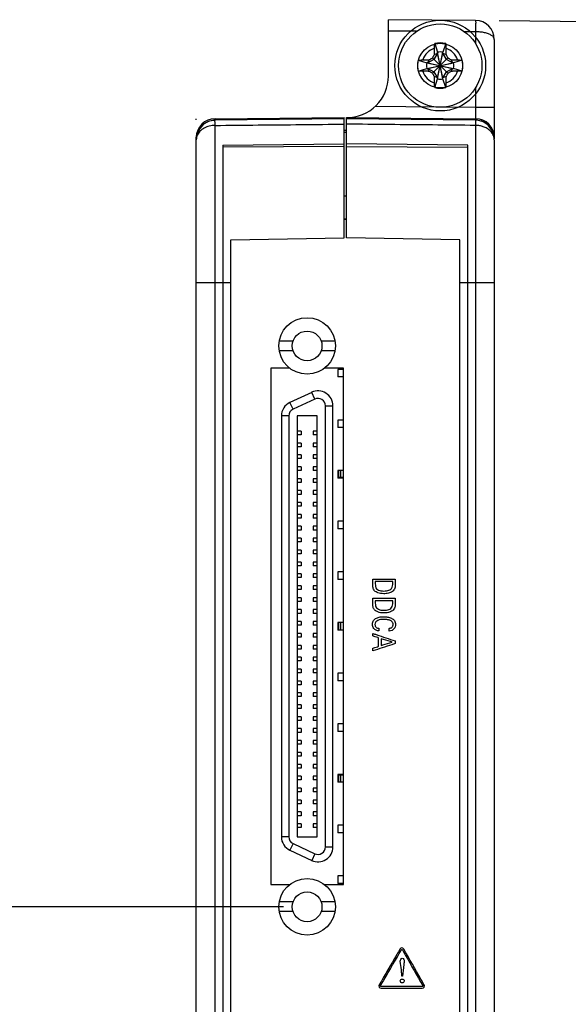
# Model space of a CAD drawing. Header units: inches. Extents: x 0 to 22, y 0 to 17.
# Tile 6 of 29: x 2.9 to 4.4, y 8.2 to 10.8. Entities that reach past the tile are written whole.
import ezdxf

# ---------------------------------------------------------------- set-up
doc = ezdxf.new("R2010")
doc.units = ezdxf.units.IN
doc.header["$LTSCALE"] = 1.21
doc.header["$MEASUREMENT"] = 0
doc.layers.get('0').update_dxf_attribs({"linetype": 'CONTINUOUS'})
doc.layers.add('DATUMCURVES', color=7, linetype='CONTINUOUS')
doc.layers.add('DIMENSIONS', color=7, linetype='CONTINUOUS')
doc.styles.get("Standard").update_dxf_attribs({"font": 'txt', "width": 0.8})
doc.dimstyles.new('DIMSTYLE_1', dxfattribs={"dimtxt": 0.125, "dimasz": 0.1875, "dimexe": 0.18, "dimexo": 0.0625, "dimgap": 0.09, "dimtad": 0, "dimtih": 1, "dimtoh": 1, "dimdec": 3, "dimzin": 4, "dimdsep": 46, "dimtxsty": 'STANDARD', "dimblk": '_FILLED', "dimblk1": '_FILLED', "dimblk2": '_FILLED', "dimcen": 0.09, "dimadec": 0, "dimazin": 0, "dimtp": 0.001, "dimtm": 0.001, "dimtfac": 1, "dimtdec": 3, "dimtofl": 0, "dimtmove": 0, "dimatfit": 3, "dimldrblk": '_FILLED', "dimfxl": 1, "dimtolj": 1, "dimtzin": 4, "dimarcsym": 0})

# ---------------------------------------------------------------- blocks, each defined once
blk = doc.blocks.new('_FILLED')
at = {"color": 0, "linetype": 'BYBLOCK'}
blk.add_solid([(0, 0), (-1, 0.167), (-1, -0.167)], dxfattribs=at)
blk = doc.blocks.new('*D1')
at = {"layer": 'DIMENSIONS', "color": 2, "linetype": 'CONTINUOUS'}
for p, q in [((4.1687, 10.7897), (5.2907, 10.7799)), ((5.1657, 10.781), (5.1444, 8.3331)), ((5.1215, 5.7145), (5.1422, 8.0831)), ((3.7103, 5.7268), (5.2465, 5.7134))]:
    blk.add_line(p, q, dxfattribs=at)
at = {"layer": 'DIMENSIONS', "color": 2, "linetype": 'CONTINUOUS', "xscale": 0.1875, "yscale": 0.1875, "zscale": 0.1875}
for p, rotation in [((5.1657, 10.781), 89.5), ((5.1215, 5.7145), 269.5)]:
    blk.add_blockref('_FILLED', p, dxfattribs=dict(at, rotation=rotation))
at = {"layer": 'DIMENSIONS', "color": 2, "linetype": 'CONTINUOUS', "width": 0.8}
for s, p in [('5.067', (4.4308, 8.1456)), ('[', (5.0558, 8.1456)), ('128.69', (5.1558, 8.1456)), (']', (5.7558, 8.1456))]:
    blk.add_text(s, height=0.125, dxfattribs=at).set_placement(p)
blk = doc.blocks.new('*D4')
at = {"layer": 'DIMENSIONS', "color": 2, "linetype": 'CONTINUOUS'}
for p, q in [((3.5983, 8.4447), (2.3199, 8.4447)), ((2.4449, 8.4447), (2.4449, 7.8272)), ((2.4449, 6.5847), (2.4449, 7.5772)), ((3.5983, 6.5847), (2.3199, 6.5847))]:
    blk.add_line(p, q, dxfattribs=at)
at = {"layer": 'DIMENSIONS', "color": 2, "linetype": 'CONTINUOUS', "xscale": 0.1875, "yscale": 0.1875, "zscale": 0.1875}
for p, rotation in [((2.4449, 8.4447), 90), ((2.4449, 6.5847), 270)]:
    blk.add_blockref('_FILLED', p, dxfattribs=dict(at, rotation=rotation))
at = {"layer": 'DIMENSIONS', "color": 2, "linetype": 'CONTINUOUS', "width": 0.8}
for s, p in [('1.860', (1.7824, 7.6397)), ('[', (2.4074, 7.6397)), ('47.24', (2.5074, 7.6397)), (']', (3.0074, 7.6397))]:
    blk.add_text(s, height=0.125, dxfattribs=at).set_placement(p)

msp = doc.modelspace()

# ---------------------------------------------------------------- linework, layer by layer
at = {"color": 7, "linetype": 'CONTINUOUS'}
for p, q in [((3.8758, 10.6432), (3.8758, 10.7922)), ((4.1062, 10.7902), (3.8758, 10.7922)), ((3.9504, 10.7616), (3.8758, 10.7622)), ((4.1062, 10.7602), (4.0768, 10.7605)), ((4.1062, 10.7602), (4.1062, 10.7291)), ((4.1558, 10.7402), (4.1558, 10.4771)), ((3.9983, 10.7291), (4.0055, 10.7062)), ((4.0273, 10.7291), (4.0201, 10.7062)), ((3.9545, 10.6853), (3.9774, 10.6781)), ((3.9963, 10.6873), (3.9803, 10.6781)), ((3.9803, 10.6781), (3.9838, 10.6861)), ((3.9925, 10.6505), (4.0331, 10.6911)), ((4.0331, 10.6505), (3.9925, 10.6911)), ((4.0055, 10.7033), (3.9963, 10.6873)), ((3.9975, 10.6998), (4.0055, 10.7033)), ((4.0055, 10.6354), (4.0201, 10.7062)), ((4.0055, 10.7062), (4.0055, 10.7033)), ((4.0201, 10.6354), (4.0055, 10.7062)), ((4.0055, 10.6383), (4.0201, 10.7033)), ((4.0201, 10.6383), (4.0055, 10.7033)), ((4.0201, 10.7033), (4.0201, 10.7062)), ((4.0293, 10.6873), (4.0201, 10.7033)), ((4.0201, 10.7033), (4.0281, 10.6998)), ((4.0453, 10.6781), (4.0293, 10.6873)), ((4.0418, 10.6861), (4.0453, 10.6781)), ((4.0711, 10.6853), (4.0482, 10.6781)), ((3.9545, 10.6563), (3.9774, 10.6635)), ((3.9774, 10.6635), (4.0482, 10.6781)), ((3.9803, 10.6781), (3.9774, 10.6781)), ((3.9774, 10.6781), (4.0482, 10.6635)), ((3.9774, 10.6635), (3.9803, 10.6635)), ((3.9803, 10.6635), (4.0453, 10.6781)), ((3.9803, 10.6781), (4.0453, 10.6635)), ((3.9838, 10.6555), (3.9803, 10.6635)), ((3.9803, 10.6635), (3.9963, 10.6543)), ((4.0293, 10.6543), (4.0453, 10.6635)), ((4.0418, 10.6555), (4.0453, 10.6635)), ((4.0482, 10.6781), (4.0453, 10.6781)), ((4.0453, 10.6635), (4.0482, 10.6635)), ((4.0711, 10.6563), (4.0482, 10.6635)), ((3.9963, 10.6543), (4.0055, 10.6383)), ((4.0055, 10.6383), (3.9975, 10.6418)), ((3.9983, 10.6125), (4.0055, 10.6354)), ((4.0055, 10.6383), (4.0055, 10.6354)), ((4.0201, 10.6383), (4.0293, 10.6543)), ((4.0281, 10.6418), (4.0201, 10.6383)), ((4.0201, 10.6354), (4.0201, 10.6383)), ((4.0273, 10.6125), (4.0201, 10.6354)), ((4.1062, 10.6125), (4.1062, 10.5602)), ((4.0026, 10.5611), (3.8406, 10.5625)), ((4.1062, 10.5602), (4.0211, 10.561)), ((4.1558, 10.5602), (4.1062, 10.5602)), ((3.7588, 10.5298), (3.4173, 10.5265)), ((3.4174, 10.5302), (3.7588, 10.5332)), ((3.4174, 10.5265), (3.4174, 10.5302)), ((3.7588, 10.215), (3.7588, 10.5332)), ((3.7648, 10.215), (3.7648, 10.5332)), ((3.7648, 10.5332), (4.1062, 10.5302)), ((4.1063, 10.5265), (3.7648, 10.5298)), ((4.1062, 10.5302), (4.1062, 10.5265)), ((3.4174, 6.0071), (3.4174, 10.5125)), ((4.1062, 10.5125), (4.1062, 6.0071)), ((3.3678, 10.4752), (3.3678, 10.4802)), ((3.3678, 10.4747), (3.3678, 10.4752)), ((3.3678, 6.0449), (3.3678, 10.4747)), ((3.7588, 10.4998), (3.7648, 10.4997)), ((4.1558, 10.4747), (4.1558, 6.0449)), ((3.4378, 10.4603), (3.7588, 10.464)), ((3.4378, 10.4603), (3.4378, 6.0593)), ((3.7588, 10.4565), (3.4378, 10.4553)), ((4.0858, 10.4603), (3.7648, 10.464)), ((3.7648, 10.4565), (4.0858, 10.4553)), ((4.0858, 6.0593), (4.0858, 10.4603)), ((3.7648, 10.3248), (3.7588, 10.3248)), ((3.7588, 10.2648), (3.7648, 10.2648)), ((3.4588, 10.2098), (3.7588, 10.215)), ((4.0648, 10.2098), (3.7648, 10.215)), ((3.4588, 6.3098), (3.4588, 10.2098)), ((4.0648, 6.3098), (4.0648, 10.2098)), ((3.3678, 10.0968), (3.4588, 10.0968)), ((4.0648, 10.0968), (4.1558, 10.0968)), ((3.6236, 9.9417), (3.5871, 9.9417)), ((3.7345, 9.9417), (3.698, 9.9417)), ((3.6236, 9.9161), (3.5871, 9.9161)), ((3.7345, 9.9161), (3.698, 9.9161)), ((3.5648, 9.8698), (3.5648, 8.5038)), ((3.6138, 9.8698), (3.5648, 9.8698)), ((3.6138, 9.871), (3.6138, 9.8698)), ((3.7078, 9.8698), (3.7078, 9.871)), ((3.7568, 9.8698), (3.7078, 9.8698)), ((3.7419, 9.8669), (3.7419, 9.8468)), ((3.7568, 9.8669), (3.7419, 9.8669)), ((3.7568, 8.5038), (3.7568, 9.8698)), ((3.7568, 9.8468), (3.7419, 9.8468)), ((3.6729, 9.8061), (3.6154, 9.7793)), ((3.6812, 9.7883), (3.6729, 9.8061)), ((3.6237, 9.7615), (3.6154, 9.7793)), ((3.6812, 9.7883), (3.6237, 9.7615)), ((3.7092, 8.6031), (3.7092, 9.7705)), ((3.7092, 9.7705), (3.7289, 9.7705)), ((3.7289, 8.6031), (3.7289, 9.7705)), ((3.5927, 9.7437), (3.5927, 8.6299)), ((3.6124, 9.7437), (3.5927, 9.7437)), ((3.6124, 9.7437), (3.6124, 8.6299)), ((3.6342, 9.7439), (3.6342, 8.6297)), ((3.6874, 9.7439), (3.6342, 9.7439)), ((3.6874, 8.6297), (3.6874, 9.7439)), ((3.7419, 9.7329), (3.7419, 9.7128)), ((3.7568, 9.7329), (3.7419, 9.7329)), ((3.6451, 9.7035), (3.6342, 9.7035)), ((3.6451, 9.6937), (3.6342, 9.6937)), ((3.6451, 9.7035), (3.6451, 9.6937)), ((3.6765, 9.7035), (3.6765, 9.6937)), ((3.6874, 9.7035), (3.6765, 9.7035)), ((3.6874, 9.6937), (3.6765, 9.6937)), ((3.7568, 9.7128), (3.7419, 9.7128)), ((3.6451, 9.672), (3.6342, 9.672)), ((3.6451, 9.672), (3.6451, 9.6622)), ((3.6765, 9.672), (3.6765, 9.6622)), ((3.6874, 9.672), (3.6765, 9.672)), ((3.6451, 9.6622), (3.6342, 9.6622)), ((3.6874, 9.6622), (3.6765, 9.6622)), ((3.6451, 9.6405), (3.6342, 9.6405)), ((3.6451, 9.6307), (3.6342, 9.6307)), ((3.6451, 9.6405), (3.6451, 9.6307)), ((3.6765, 9.6405), (3.6765, 9.6307)), ((3.6874, 9.6405), (3.6765, 9.6405)), ((3.6874, 9.6307), (3.6765, 9.6307)), ((3.6451, 9.609), (3.6342, 9.609)), ((3.6451, 9.5992), (3.6342, 9.5992)), ((3.6451, 9.609), (3.6451, 9.5992)), ((3.6765, 9.609), (3.6765, 9.5992)), ((3.6874, 9.609), (3.6765, 9.609)), ((3.6874, 9.5992), (3.6765, 9.5992)), ((3.7419, 9.5989), (3.7419, 9.5788)), ((3.7568, 9.5989), (3.7419, 9.5989)), ((3.7435, 9.5989), (3.7435, 9.5788)), ((3.7488, 9.5989), (3.7488, 9.5805)), ((3.7563, 9.5989), (3.7563, 9.5805)), ((3.6451, 9.5775), (3.6342, 9.5775)), ((3.6451, 9.5677), (3.6342, 9.5677)), ((3.6451, 9.5775), (3.6451, 9.5677)), ((3.6765, 9.5775), (3.6765, 9.5677)), ((3.6874, 9.5775), (3.6765, 9.5775)), ((3.6874, 9.5677), (3.6765, 9.5677)), ((3.7568, 9.5788), (3.7419, 9.5788)), ((3.7563, 9.5805), (3.7435, 9.5805)), ((3.6451, 9.546), (3.6342, 9.546)), ((3.6451, 9.546), (3.6451, 9.5362)), ((3.6765, 9.546), (3.6765, 9.5362)), ((3.6874, 9.546), (3.6765, 9.546)), ((3.6451, 9.5362), (3.6342, 9.5362)), ((3.6451, 9.5146), (3.6342, 9.5146)), ((3.6451, 9.5146), (3.6451, 9.5047)), ((3.6874, 9.5362), (3.6765, 9.5362)), ((3.6765, 9.5146), (3.6765, 9.5047)), ((3.6874, 9.5146), (3.6765, 9.5146)), ((3.6451, 9.5047), (3.6342, 9.5047)), ((3.6874, 9.5047), (3.6765, 9.5047)), ((3.6451, 9.4831), (3.6342, 9.4831)), ((3.6451, 9.4732), (3.6342, 9.4732)), ((3.6451, 9.4831), (3.6451, 9.4732)), ((3.6765, 9.4831), (3.6765, 9.4732)), ((3.6874, 9.4831), (3.6765, 9.4831)), ((3.6874, 9.4732), (3.6765, 9.4732)), ((3.7419, 9.4649), (3.7419, 9.4448)), ((3.7568, 9.4649), (3.7419, 9.4649)), ((3.6451, 9.4516), (3.6342, 9.4516)), ((3.6451, 9.4417), (3.6342, 9.4417)), ((3.6451, 9.4516), (3.6451, 9.4417)), ((3.6765, 9.4516), (3.6765, 9.4417)), ((3.6874, 9.4516), (3.6765, 9.4516)), ((3.6874, 9.4417), (3.6765, 9.4417)), ((3.7568, 9.4448), (3.7419, 9.4448)), ((3.6451, 9.4201), (3.6342, 9.4201)), ((3.6451, 9.4102), (3.6342, 9.4102)), ((3.6451, 9.4201), (3.6451, 9.4102)), ((3.6765, 9.4201), (3.6765, 9.4102)), ((3.6874, 9.4201), (3.6765, 9.4201)), ((3.6874, 9.4102), (3.6765, 9.4102)), ((3.6451, 9.3886), (3.6342, 9.3886)), ((3.6451, 9.3886), (3.6451, 9.3787)), ((3.6765, 9.3886), (3.6765, 9.3787)), ((3.6874, 9.3886), (3.6765, 9.3886)), ((3.6451, 9.3787), (3.6342, 9.3787)), ((3.6451, 9.3571), (3.6342, 9.3571)), ((3.6451, 9.3571), (3.6451, 9.3472)), ((3.6874, 9.3787), (3.6765, 9.3787)), ((3.6765, 9.3571), (3.6765, 9.3472)), ((3.6874, 9.3571), (3.6765, 9.3571)), ((3.6451, 9.3472), (3.6342, 9.3472)), ((3.6874, 9.3472), (3.6765, 9.3472)), ((3.7419, 9.3308), (3.7419, 9.3108)), ((3.7568, 9.3308), (3.7419, 9.3308)), ((3.6451, 9.3256), (3.6342, 9.3256)), ((3.6451, 9.3157), (3.6342, 9.3157)), ((3.6451, 9.3256), (3.6451, 9.3157)), ((3.6765, 9.3256), (3.6765, 9.3157)), ((3.6874, 9.3256), (3.6765, 9.3256)), ((3.6874, 9.3157), (3.6765, 9.3157)), ((3.7568, 9.3108), (3.7419, 9.3108)), ((3.6451, 9.2941), (3.6342, 9.2941)), ((3.6451, 9.2842), (3.6342, 9.2842)), ((3.6451, 9.2941), (3.6451, 9.2842)), ((3.6765, 9.2941), (3.6765, 9.2842)), ((3.6874, 9.2941), (3.6765, 9.2941)), ((3.6874, 9.2842), (3.6765, 9.2842)), ((3.6451, 9.2626), (3.6342, 9.2626)), ((3.6451, 9.2527), (3.6342, 9.2527)), ((3.6451, 9.2626), (3.6451, 9.2527)), ((3.6765, 9.2626), (3.6765, 9.2527)), ((3.6874, 9.2626), (3.6765, 9.2626)), ((3.6874, 9.2527), (3.6765, 9.2527)), ((3.6451, 9.2311), (3.6342, 9.2311)), ((3.6451, 9.2311), (3.6451, 9.2212)), ((3.6765, 9.2311), (3.6765, 9.2212)), ((3.6874, 9.2311), (3.6765, 9.2311)), ((3.6451, 9.2212), (3.6342, 9.2212)), ((3.6451, 9.1996), (3.6342, 9.1996)), ((3.6451, 9.1996), (3.6451, 9.1897)), ((3.6874, 9.2212), (3.6765, 9.2212)), ((3.6765, 9.1996), (3.6765, 9.1897)), ((3.6874, 9.1996), (3.6765, 9.1996)), ((3.6451, 9.1897), (3.6342, 9.1897)), ((3.6874, 9.1897), (3.6765, 9.1897)), ((3.7419, 9.1968), (3.7419, 9.1768)), ((3.7568, 9.1968), (3.7419, 9.1968)), ((3.7568, 9.1768), (3.7419, 9.1768)), ((3.7435, 9.1968), (3.7435, 9.1768)), ((3.7488, 9.1968), (3.7488, 9.1768)), ((3.7563, 9.1968), (3.7563, 9.1768)), ((3.6451, 9.1681), (3.6342, 9.1681)), ((3.6451, 9.1583), (3.6342, 9.1583)), ((3.6451, 9.1681), (3.6451, 9.1583)), ((3.6765, 9.1681), (3.6765, 9.1583)), ((3.6874, 9.1681), (3.6765, 9.1681)), ((3.6874, 9.1583), (3.6765, 9.1583)), ((3.6451, 9.1366), (3.6342, 9.1366)), ((3.6451, 9.1268), (3.6342, 9.1268)), ((3.6451, 9.1366), (3.6451, 9.1268)), ((3.6765, 9.1366), (3.6765, 9.1268)), ((3.6874, 9.1366), (3.6765, 9.1366)), ((3.6874, 9.1268), (3.6765, 9.1268)), ((3.6451, 9.1051), (3.6342, 9.1051)), ((3.6451, 9.0953), (3.6342, 9.0953)), ((3.6451, 9.1051), (3.6451, 9.0953)), ((3.6765, 9.1051), (3.6765, 9.0953)), ((3.6874, 9.1051), (3.6765, 9.1051)), ((3.6874, 9.0953), (3.6765, 9.0953)), ((3.6451, 9.0736), (3.6342, 9.0736)), ((3.6451, 9.0736), (3.6451, 9.0638)), ((3.6765, 9.0736), (3.6765, 9.0638)), ((3.6874, 9.0736), (3.6765, 9.0736)), ((3.6451, 9.0638), (3.6342, 9.0638)), ((3.6451, 9.0421), (3.6342, 9.0421)), ((3.6451, 9.0421), (3.6451, 9.0323)), ((3.6874, 9.0638), (3.6765, 9.0638)), ((3.6765, 9.0421), (3.6765, 9.0323)), ((3.6874, 9.0421), (3.6765, 9.0421)), ((3.7419, 9.0628), (3.7419, 9.0427)), ((3.7568, 9.0628), (3.7419, 9.0628)), ((3.7568, 9.0427), (3.7419, 9.0427)), ((3.6451, 9.0323), (3.6342, 9.0323)), ((3.6874, 9.0323), (3.6765, 9.0323)), ((3.6451, 9.0106), (3.6342, 9.0106)), ((3.6451, 9.0008), (3.6342, 9.0008)), ((3.6451, 9.0106), (3.6451, 9.0008)), ((3.6765, 9.0106), (3.6765, 9.0008)), ((3.6874, 9.0106), (3.6765, 9.0106)), ((3.6874, 9.0008), (3.6765, 9.0008)), ((3.6451, 8.9791), (3.6342, 8.9791)), ((3.6451, 8.9693), (3.6342, 8.9693)), ((3.6451, 8.9791), (3.6451, 8.9693)), ((3.6765, 8.9791), (3.6765, 8.9693)), ((3.6874, 8.9791), (3.6765, 8.9791)), ((3.6874, 8.9693), (3.6765, 8.9693)), ((3.6451, 8.9476), (3.6342, 8.9476)), ((3.6451, 8.9378), (3.6342, 8.9378)), ((3.6451, 8.9476), (3.6451, 8.9378)), ((3.6765, 8.9476), (3.6765, 8.9378)), ((3.6874, 8.9476), (3.6765, 8.9476)), ((3.6874, 8.9378), (3.6765, 8.9378)), ((3.6451, 8.9161), (3.6342, 8.9161)), ((3.6451, 8.9161), (3.6451, 8.9063)), ((3.6765, 8.9161), (3.6765, 8.9063)), ((3.6874, 8.9161), (3.6765, 8.9161)), ((3.7419, 8.9288), (3.7419, 8.9087)), ((3.7568, 8.9288), (3.7419, 8.9288)), ((3.6451, 8.9063), (3.6342, 8.9063)), ((3.6874, 8.9063), (3.6765, 8.9063)), ((3.7568, 8.9087), (3.7419, 8.9087)), ((3.6451, 8.8846), (3.6342, 8.8846)), ((3.6451, 8.8748), (3.6342, 8.8748)), ((3.6451, 8.8846), (3.6451, 8.8748)), ((3.6765, 8.8846), (3.6765, 8.8748)), ((3.6874, 8.8846), (3.6765, 8.8846)), ((3.6874, 8.8748), (3.6765, 8.8748)), ((3.6451, 8.8531), (3.6342, 8.8531)), ((3.6451, 8.8433), (3.6342, 8.8433)), ((3.6451, 8.8531), (3.6451, 8.8433)), ((3.6765, 8.8531), (3.6765, 8.8433)), ((3.6874, 8.8531), (3.6765, 8.8531)), ((3.6874, 8.8433), (3.6765, 8.8433)), ((3.6451, 8.8216), (3.6342, 8.8216)), ((3.6451, 8.8118), (3.6342, 8.8118)), ((3.6451, 8.8216), (3.6451, 8.8118)), ((3.6765, 8.8216), (3.6765, 8.8118)), ((3.6874, 8.8216), (3.6765, 8.8216)), ((3.6874, 8.8118), (3.6765, 8.8118)), ((3.6451, 8.7901), (3.6342, 8.7901)), ((3.6451, 8.7901), (3.6451, 8.7803)), ((3.6765, 8.7901), (3.6765, 8.7803)), ((3.6874, 8.7901), (3.6765, 8.7901)), ((3.7419, 8.7948), (3.7419, 8.7747)), ((3.7568, 8.7948), (3.7419, 8.7948)), ((3.7435, 8.7948), (3.7435, 8.7747)), ((3.7563, 8.7931), (3.7435, 8.7931)), ((3.7488, 8.7931), (3.7488, 8.7747)), ((3.7563, 8.7931), (3.7563, 8.7747)), ((3.6451, 8.7803), (3.6342, 8.7803)), ((3.6451, 8.7586), (3.6342, 8.7586)), ((3.6451, 8.7586), (3.6451, 8.7488)), ((3.6874, 8.7803), (3.6765, 8.7803)), ((3.6765, 8.7586), (3.6765, 8.7488)), ((3.6874, 8.7586), (3.6765, 8.7586)), ((3.7568, 8.7747), (3.7419, 8.7747)), ((3.6451, 8.7488), (3.6342, 8.7488)), ((3.6874, 8.7488), (3.6765, 8.7488)), ((3.6451, 8.7271), (3.6342, 8.7271)), ((3.6451, 8.7173), (3.6342, 8.7173)), ((3.6451, 8.7271), (3.6451, 8.7173)), ((3.6765, 8.7271), (3.6765, 8.7173)), ((3.6874, 8.7271), (3.6765, 8.7271)), ((3.6874, 8.7173), (3.6765, 8.7173)), ((3.6451, 8.6957), (3.6342, 8.6957)), ((3.6451, 8.6858), (3.6342, 8.6858)), ((3.6451, 8.6957), (3.6451, 8.6858)), ((3.6765, 8.6957), (3.6765, 8.6858)), ((3.6874, 8.6957), (3.6765, 8.6957)), ((3.6874, 8.6858), (3.6765, 8.6858)), ((3.6451, 8.6642), (3.6342, 8.6642)), ((3.6451, 8.6543), (3.6342, 8.6543)), ((3.6451, 8.6642), (3.6451, 8.6543)), ((3.6765, 8.6642), (3.6765, 8.6543)), ((3.6874, 8.6642), (3.6765, 8.6642)), ((3.6874, 8.6543), (3.6765, 8.6543)), ((3.7419, 8.6608), (3.7419, 8.6407)), ((3.7568, 8.6608), (3.7419, 8.6608)), ((3.6124, 8.6299), (3.5927, 8.6299)), ((3.6342, 8.6297), (3.6874, 8.6297)), ((3.7568, 8.6407), (3.7419, 8.6407)), ((3.6237, 8.6121), (3.6154, 8.5943)), ((3.6237, 8.6121), (3.6812, 8.5853)), ((3.7092, 8.6031), (3.7289, 8.6031)), ((3.6154, 8.5943), (3.6729, 8.5675)), ((3.6812, 8.5853), (3.6729, 8.5675)), ((3.7419, 8.5268), (3.7419, 8.5067)), ((3.7568, 8.5268), (3.7419, 8.5268)), ((3.5648, 8.5038), (3.6138, 8.5038)), ((3.6138, 8.5038), (3.6138, 8.5026)), ((3.7078, 8.5026), (3.7078, 8.5038)), ((3.7078, 8.5038), (3.7568, 8.5038)), ((3.7568, 8.5067), (3.7419, 8.5067)), ((3.6236, 8.4575), (3.5871, 8.4575)), ((3.7345, 8.4575), (3.698, 8.4575)), ((3.6236, 8.4319), (3.5871, 8.4319)), ((3.7345, 8.4319), (3.698, 8.4319))]:
    msp.add_line(p, q, dxfattribs=at)
for points in [[(3.4173, 10.5265), (3.4142, 10.5264), (3.4001, 10.5232), (3.3873, 10.5158), (3.377, 10.5047), (3.3702, 10.4907), (3.3678, 10.4752)], [(4.1558, 10.4747), (4.155, 10.4836), (4.1495, 10.4998), (4.1395, 10.5129), (4.1263, 10.522), (4.1111, 10.5262), (4.1063, 10.5265)]]:
    msp.add_lwpolyline(points, dxfattribs=at)
for centre, radius in [((4.0128, 10.6708), 0.12), ((4.0128, 10.6708), 0.1102), ((4.0128, 10.6708), 0.0591), ((3.6608, 9.9289), 0.0748), ((3.6608, 9.9289), 0.0394), ((3.6608, 8.4447), 0.0748), ((3.6608, 8.4447), 0.0394)]:
    msp.add_circle(centre, radius, dxfattribs=at)
for centre, radius, start, end in [((4.1058, 10.7402), 0.05, 0, 89.4726), ((4.0128, 10.6708), 0.0483, 108.0064, 161.9936), ((4.0128, 10.6708), 0.0601, 76.0154, 103.9846), ((4.0128, 10.6708), 0.0483, 18.0064, 71.9936), ((4.0128, 10.6708), 0.0601, 166.0154, 193.9846), ((4.0128, 10.6708), 0.0361, 78.3738, 101.6262), ((4.0128, 10.6708), 0.0601, 346.0154, 13.9846), ((4.0128, 10.6708), 0.0361, 168.3738, 191.6262), ((4.0128, 10.6708), 0.0361, 348.3738, 11.6262), ((3.7658, 10.6432), 0.11, 269.4791, 360), ((4.0128, 10.6708), 0.0483, 198.0064, 251.9936), ((4.0128, 10.6708), 0.0361, 258.3738, 281.6262), ((4.0128, 10.6708), 0.0483, 288.0064, 341.9936), ((4.0128, 10.6708), 0.0601, 256.0154, 283.9846), ((3.4178, 10.4802), 0.05, 90.5, 180), ((4.1058, 10.4802), 0.05, 0, 89.5), ((3.6895, 9.7705), 0.0394, 0, 115), ((3.6321, 9.7437), 0.0394, 115, 180), ((3.6895, 9.7705), 0.0197, 0, 115), ((3.6321, 9.7437), 0.0197, 115, 180), ((3.6321, 8.6299), 0.0394, 180, 245), ((3.6321, 8.6299), 0.0197, 180, 245), ((3.6895, 8.6031), 0.0394, 245, 360), ((3.6895, 8.6031), 0.0197, 245, 360)]:
    msp.add_arc(centre, radius, start, end, dxfattribs=at)
for points, knots in [([(4.1062, 10.7902), (4.1055, 10.7902), (4.1075, 10.7855), (4.1057, 10.781), (4.1065, 10.7709), (4.1063, 10.764), (4.1062, 10.7602)], [0, 0, 0, 0, 0.076147, 0.292879, 0.6173, 1, 1, 1, 1]), ([(4.1558, 10.7402), (4.1558, 10.7421), (4.1541, 10.7464), (4.1483, 10.7511), (4.1401, 10.7551), (4.1299, 10.758), (4.1184, 10.7598), (4.1103, 10.7602), (4.1062, 10.7602)], [0, 0, 0, 0, 0.098974, 0.225875, 0.386571, 0.575449, 0.783133, 1, 1, 1, 1]), ([(3.9975, 10.6998), (3.9975, 10.7013), (3.9976, 10.7041), (3.9977, 10.7084), (3.9978, 10.7126), (3.9978, 10.7154), (3.9979, 10.7167)], [0, 0, 0, 0, 0.258315, 0.51145, 0.758798, 1, 1, 1, 1]), ([(3.9979, 10.7167), (3.9979, 10.718), (3.998, 10.7207), (3.9981, 10.7248), (3.9982, 10.7276), (3.9983, 10.7291)], [0, 0, 0, 0, 0.311609, 0.64749, 1, 1, 1, 1]), ([(4.0273, 10.7291), (4.0274, 10.7276), (4.0275, 10.7248), (4.0276, 10.7207), (4.0277, 10.718), (4.0277, 10.7167)], [0, 0, 0, 0, 0.352479, 0.688401, 1, 1, 1, 1]), ([(4.0277, 10.7167), (4.0278, 10.7154), (4.0278, 10.7126), (4.0279, 10.7084), (4.028, 10.7041), (4.0281, 10.7013), (4.0281, 10.6998)], [0, 0, 0, 0, 0.241202, 0.48855, 0.741685, 1, 1, 1, 1]), ([(3.9545, 10.6853), (3.956, 10.6854), (3.9588, 10.6855), (3.9629, 10.6856), (3.9656, 10.6857), (3.9669, 10.6857)], [0, 0, 0, 0, 0.352479, 0.688401, 1, 1, 1, 1]), ([(3.9669, 10.6857), (3.9682, 10.6858), (3.971, 10.6858), (3.9752, 10.6859), (3.9794, 10.686), (3.9823, 10.686), (3.9838, 10.6861)], [0, 0, 0, 0, 0.241199, 0.488547, 0.741683, 1, 1, 1, 1]), ([(3.9838, 10.6861), (3.9845, 10.6865), (3.986, 10.6873), (3.9881, 10.6886), (3.9903, 10.6899), (3.9917, 10.6907), (3.9925, 10.6911)], [0, 0, 0, 0, 0.251836, 0.503053, 0.752653, 1, 1, 1, 1]), ([(3.9925, 10.6911), (3.9929, 10.6918), (3.9937, 10.6933), (3.995, 10.6955), (3.9962, 10.6976), (3.9971, 10.6991), (3.9975, 10.6998)], [0, 0, 0, 0, 0.248704, 0.498905, 0.749743, 1, 1, 1, 1]), ([(4.0281, 10.6998), (4.0285, 10.6991), (4.0293, 10.6976), (4.0306, 10.6954), (4.0319, 10.6933), (4.0327, 10.6918), (4.0331, 10.6911)], [0, 0, 0, 0, 0.251669, 0.502875, 0.752553, 1, 1, 1, 1]), ([(4.0331, 10.6911), (4.0338, 10.6907), (4.0353, 10.6899), (4.0375, 10.6886), (4.0396, 10.6873), (4.0411, 10.6865), (4.0418, 10.6861)], [0, 0, 0, 0, 0.248609, 0.498736, 0.749586, 1, 1, 1, 1]), ([(4.0418, 10.6861), (4.0433, 10.686), (4.0461, 10.686), (4.0504, 10.6859), (4.0546, 10.6858), (4.0574, 10.6858), (4.0587, 10.6857)], [0, 0, 0, 0, 0.258317, 0.511453, 0.758801, 1, 1, 1, 1]), ([(4.0587, 10.6857), (4.06, 10.6857), (4.0627, 10.6856), (4.0668, 10.6855), (4.0696, 10.6854), (4.0711, 10.6853)], [0, 0, 0, 0, 0.311609, 0.64749, 1, 1, 1, 1]), ([(3.9669, 10.6559), (3.9656, 10.6559), (3.9629, 10.656), (3.9588, 10.6561), (3.956, 10.6562), (3.9545, 10.6563)], [0, 0, 0, 0, 0.311609, 0.64749, 1, 1, 1, 1]), ([(3.9838, 10.6555), (3.9823, 10.6555), (3.9794, 10.6556), (3.9752, 10.6557), (3.971, 10.6558), (3.9682, 10.6558), (3.9669, 10.6559)], [0, 0, 0, 0, 0.258317, 0.511453, 0.758801, 1, 1, 1, 1]), ([(3.9925, 10.6505), (3.9917, 10.6509), (3.9903, 10.6517), (3.9881, 10.653), (3.986, 10.6542), (3.9845, 10.6551), (3.9838, 10.6555)], [0, 0, 0, 0, 0.248704, 0.498905, 0.749743, 1, 1, 1, 1]), ([(3.9975, 10.6418), (3.9971, 10.6425), (3.9962, 10.644), (3.995, 10.6461), (3.9937, 10.6483), (3.9929, 10.6497), (3.9925, 10.6505)], [0, 0, 0, 0, 0.251836, 0.503053, 0.752653, 1, 1, 1, 1]), ([(3.9979, 10.6249), (3.9978, 10.6262), (3.9978, 10.629), (3.9977, 10.6332), (3.9976, 10.6374), (3.9975, 10.6403), (3.9975, 10.6418)], [0, 0, 0, 0, 0.241202, 0.48855, 0.741685, 1, 1, 1, 1]), ([(4.0281, 10.6418), (4.0281, 10.6403), (4.028, 10.6374), (4.0279, 10.6332), (4.0278, 10.629), (4.0278, 10.6262), (4.0277, 10.6249)], [0, 0, 0, 0, 0.258315, 0.51145, 0.758798, 1, 1, 1, 1]), ([(4.0331, 10.6505), (4.0327, 10.6497), (4.0319, 10.6483), (4.0306, 10.6461), (4.0293, 10.644), (4.0285, 10.6425), (4.0281, 10.6418)], [0, 0, 0, 0, 0.248609, 0.498736, 0.749586, 1, 1, 1, 1]), ([(4.0418, 10.6555), (4.0411, 10.6551), (4.0396, 10.6542), (4.0374, 10.653), (4.0353, 10.6517), (4.0338, 10.6509), (4.0331, 10.6505)], [0, 0, 0, 0, 0.251852, 0.503071, 0.752663, 1, 1, 1, 1]), ([(4.0587, 10.6559), (4.0574, 10.6558), (4.0546, 10.6558), (4.0504, 10.6557), (4.0461, 10.6556), (4.0433, 10.6555), (4.0418, 10.6555)], [0, 0, 0, 0, 0.241226, 0.488582, 0.741709, 1, 1, 1, 1]), ([(4.0711, 10.6563), (4.0696, 10.6562), (4.0668, 10.6561), (4.0627, 10.656), (4.06, 10.6559), (4.0587, 10.6559)], [0, 0, 0, 0, 0.352479, 0.688401, 1, 1, 1, 1]), ([(3.9983, 10.6125), (3.9982, 10.614), (3.9981, 10.6168), (3.998, 10.6209), (3.9979, 10.6236), (3.9979, 10.6249)], [0, 0, 0, 0, 0.352479, 0.688401, 1, 1, 1, 1]), ([(4.0277, 10.6249), (4.0277, 10.6236), (4.0276, 10.6209), (4.0275, 10.6168), (4.0274, 10.614), (4.0273, 10.6125)], [0, 0, 0, 0, 0.311609, 0.64749, 1, 1, 1, 1]), ([(4.1062, 10.5602), (4.1063, 10.5576), (4.1063, 10.5526), (4.1064, 10.5455), (4.1063, 10.5396), (4.1066, 10.5345), (4.106, 10.5324), (4.1066, 10.5302), (4.1062, 10.5302)], [0, 0, 0, 0, 0.25943, 0.500414, 0.707217, 0.865901, 0.965731, 1, 1, 1, 1]), ([(3.4174, 10.5125), (3.4123, 10.5125), (3.4023, 10.5113), (3.3886, 10.5061), (3.3773, 10.4978), (3.3697, 10.4871), (3.3678, 10.4787), (3.3678, 10.4747)], [0, 0, 0, 0, 0.221376, 0.435764, 0.637754, 0.825032, 1, 1, 1, 1]), ([(3.3701, 10.4919), (3.3705, 10.4932), (3.3719, 10.497), (3.3737, 10.5006), (3.3751, 10.5028)], [0, 0, 0, 0, 0.356237, 1, 1, 1, 1]), ([(3.378, 10.5069), (3.3793, 10.5087), (3.3817, 10.5114), (3.3844, 10.5139), (3.3855, 10.5148)], [0, 0, 0, 0, 0.599016, 1, 1, 1, 1]), ([(3.3929, 10.5199), (3.3947, 10.5209), (3.3969, 10.522), (3.3991, 10.5229), (3.3995, 10.5231)], [0, 0, 0, 0, 0.829991, 1, 1, 1, 1]), ([(3.4174, 10.5125), (3.4173, 10.5153), (3.4175, 10.521), (3.4171, 10.5227), (3.4173, 10.5262), (3.4174, 10.5262)], [0, 0, 0, 0, 0.621166, 0.973859, 1, 1, 1, 1]), ([(3.4174, 10.5125), (3.4553, 10.5129), (3.5312, 10.5136), (3.645, 10.5147), (3.7209, 10.5155), (3.7588, 10.5158)], [0, 0, 0, 0, 0.333542, 0.666877, 1, 1, 1, 1]), ([(4.1062, 10.5125), (4.0683, 10.5129), (3.9924, 10.5136), (3.8786, 10.5147), (3.8027, 10.5155), (3.7648, 10.5158)], [0, 0, 0, 0, 0.333545, 0.666879, 1, 1, 1, 1]), ([(4.1062, 10.5262), (4.1062, 10.5262), (4.1065, 10.5227), (4.1061, 10.521), (4.1062, 10.5153), (4.1062, 10.5125)], [0, 0, 0, 0, 0.026119, 0.378796, 1, 1, 1, 1]), ([(4.1558, 10.4747), (4.1558, 10.4772), (4.1551, 10.4821), (4.1524, 10.4888), (4.1487, 10.4944), (4.1442, 10.499), (4.1393, 10.5028), (4.1343, 10.5058), (4.1292, 10.5082), (4.1243, 10.5099), (4.1196, 10.5111), (4.115, 10.5119), (4.1106, 10.5124), (4.1077, 10.5125), (4.1062, 10.5125)], [0, 0, 0, 0, 0.109701, 0.212354, 0.310034, 0.403609, 0.493167, 0.578381, 0.658999, 0.734873, 0.805877, 0.872459, 0.936295, 1, 1, 1, 1]), ([(4.1262, 10.5222), (4.1259, 10.5223), (4.1241, 10.5231), (4.1223, 10.5237), (4.1209, 10.5242)], [0, 0, 0, 0, 0.184239, 1, 1, 1, 1]), ([(4.1491, 10.5018), (4.1469, 10.5055), (4.1418, 10.5121), (4.1351, 10.5173), (4.1316, 10.5194)], [0, 0, 0, 0, 0.509271, 1, 1, 1, 1]), ([(4.1546, 10.4878), (4.154, 10.4906), (4.1527, 10.4946), (4.1509, 10.4985), (4.1502, 10.4997)], [0, 0, 0, 0, 0.667993, 1, 1, 1, 1])]:
    msp.add_open_spline(points, degree=3, knots=knots, dxfattribs=at)
for points in [[(3.3995, 10.5231), (3.4052, 10.5253), (3.4113, 10.5264), (3.4174, 10.5265)], [(3.3751, 10.5028), (3.376, 10.5042), (3.3769, 10.5056), (3.378, 10.5069)], [(3.3855, 10.5148), (3.3878, 10.5168), (3.3903, 10.5185), (3.3929, 10.5199)], [(4.1316, 10.5194), (4.1299, 10.5204), (4.128, 10.5214), (4.1262, 10.5222)], [(4.1502, 10.4997), (4.1499, 10.5004), (4.1495, 10.5011), (4.1491, 10.5018)], [(3.3678, 10.4771), (3.3678, 10.4795), (3.368, 10.4819), (3.3683, 10.4842)], [(3.3683, 10.4842), (3.3687, 10.4868), (3.3693, 10.4894), (3.3701, 10.4919)], [(3.7648, 10.4935), (3.7628, 10.4935), (3.7608, 10.4935), (3.7588, 10.4935)], [(4.1558, 10.4788), (4.1557, 10.4818), (4.1553, 10.4848), (4.1546, 10.4878)], [(4.1558, 10.4771), (4.1558, 10.4777), (4.1558, 10.4783), (4.1558, 10.4788)]]:
    msp.add_open_spline(points, degree=3, dxfattribs=at)
at = {"layer": 'DATUMCURVES', "color": 40, "linetype": 'CONTINUOUS'}
for points in [[(4.1558, 10.6136, -1.464), (4.1558, 10.6133, -1.464), (4.1558, 10.6131, -1.464), (4.1558, 10.6128, -1.464)], [(3.3678, 10.5269, 1.435), (3.3678, 10.5279, 1.435), (3.3678, 10.5288, 1.435), (3.3678, 10.5298, 1.435)], [(3.3678, 10.457, 2.1699), (3.3678, 10.4581, 2.1701), (3.3678, 10.4593, 2.1704), (3.3678, 10.4605, 2.1706)], [(3.7648, 10.2648, 2.1849), (3.7628, 10.2648, 2.1849), (3.7608, 10.2648, 2.1849), (3.7588, 10.2648, 2.1849)], [(3.6138, 9.871, 2.1849), (3.6138, 9.8706, 2.1849), (3.6138, 9.8702, 2.1849), (3.6138, 9.8698, 2.1849)], [(3.7078, 9.8698, 2.1849), (3.7078, 9.8702, 2.1849), (3.7078, 9.8706, 2.1849), (3.7078, 9.871, 2.1849)], [(3.8412, 9.299, 2.1849), (3.8412, 9.2947, 2.1849), (3.8416, 9.2897, 2.1849), (3.8445, 9.2865, 2.1849)], [(3.8412, 9.2481, 2.1849), (3.8412, 9.2438, 2.1849), (3.8416, 9.2388, 2.1849), (3.8445, 9.2356, 2.1849)], [(3.6138, 8.5038, 2.1849), (3.6138, 8.5034, 2.1849), (3.6138, 8.503, 2.1849), (3.6138, 8.5026, 2.1849)], [(3.7078, 8.5026, 2.1849), (3.7078, 8.503, 2.1849), (3.7078, 8.5034, 2.1849), (3.7078, 8.5038, 2.1849)], [(3.9073, 8.3005, 2.1849), (3.9073, 8.3036, 2.1849), (3.9091, 8.3085, 2.1849), (3.9122, 8.3085, 2.1849)], [(3.9129, 8.2611, 2.1849), (3.9124, 8.2611, 2.1849), (3.912, 8.2611, 2.1849), (3.9116, 8.2611, 2.1849)], [(3.8514, 8.2383, 2.1849), (3.8504, 8.2366, 2.1849), (3.85, 8.234, 2.1849), (3.851, 8.2323, 2.1849)], [(3.9668, 8.2345, 2.1849), (3.9665, 8.234, 2.1849), (3.9657, 8.234, 2.1849), (3.9651, 8.234, 2.1849)], [(3.9664, 8.2362, 2.1849), (3.9667, 8.2357, 2.1849), (3.9671, 8.235, 2.1849), (3.9668, 8.2345, 2.1849)], [(3.851, 8.2323, 2.1849), (3.852, 8.2305, 2.1849), (3.8544, 8.2296, 2.1849), (3.8564, 8.2296, 2.1849)]]:
    msp.add_open_spline(points, degree=3, dxfattribs=at)
for points, knots in [([(3.5648, 9.8698, 2.1849), (3.5648, 9.7986, 2.1849), (3.5648, 9.3433, 2.1849), (3.5648, 8.888, 2.1849), (3.5648, 8.5038, 2.1849)], [0, 0, 0, 0, 0.15625, 1, 1, 1, 1]), ([(3.6138, 9.8698, 2.1849), (3.6113, 9.8698, 2.1849), (3.5949, 9.8698, 2.1849), (3.5786, 9.8698, 2.1849), (3.5648, 9.8698, 2.1849)], [0, 0, 0, 0, 0.15625, 1, 1, 1, 1]), ([(3.7568, 9.8698, 2.1849), (3.7543, 9.8698, 2.1849), (3.7379, 9.8698, 2.1849), (3.7216, 9.8698, 2.1849), (3.7078, 9.8698, 2.1849)], [0, 0, 0, 0, 0.15625, 1, 1, 1, 1]), ([(3.7568, 8.5038, 2.1849), (3.7568, 8.5749, 2.1849), (3.7568, 9.0303, 2.1849), (3.7568, 9.4856, 2.1849), (3.7568, 9.8698, 2.1849)], [0, 0, 0, 0, 0.15625, 1, 1, 1, 1]), ([(3.8345, 9.2987, 2.1849), (3.8345, 9.2994, 2.1849), (3.8345, 9.3038, 2.1849), (3.8345, 9.3083, 2.1849), (3.8345, 9.312, 2.1849)], [0, 0, 0, 0, 0.15625, 1, 1, 1, 1]), ([(3.8345, 9.312, 2.1849), (3.8376, 9.312, 2.1849), (3.8574, 9.312, 2.1849), (3.8772, 9.312, 2.1849), (3.894, 9.312, 2.1849)], [0, 0, 0, 0, 0.15625, 1, 1, 1, 1]), ([(3.8412, 9.3054, 2.1849), (3.8412, 9.3051, 2.1849), (3.8412, 9.3029, 2.1849), (3.8412, 9.3008, 2.1849), (3.8412, 9.299, 2.1849)], [0, 0, 0, 0, 0.15625, 1, 1, 1, 1]), ([(3.8871, 9.3054, 2.1849), (3.8847, 9.3054, 2.1849), (3.8694, 9.3054, 2.1849), (3.8541, 9.3054, 2.1849), (3.8412, 9.3054, 2.1849)], [0, 0, 0, 0, 0.15625, 1, 1, 1, 1]), ([(3.8871, 9.2975, 2.1849), (3.8871, 9.2979, 2.1849), (3.8871, 9.3006, 2.1849), (3.8871, 9.3032, 2.1849), (3.8871, 9.3054, 2.1849)], [0, 0, 0, 0, 0.15625, 1, 1, 1, 1]), ([(3.894, 9.312, 2.1849), (3.894, 9.3113, 2.1849), (3.894, 9.3067, 2.1849), (3.894, 9.3021, 2.1849), (3.894, 9.2983, 2.1849)], [0, 0, 0, 0, 0.15625, 1, 1, 1, 1]), ([(3.8862, 9.2791, 2.1849), (3.8831, 9.2769, 2.1849), (3.8756, 9.274, 2.1849), (3.8648, 9.2729, 2.1849), (3.8555, 9.2736, 2.1849), (3.847, 9.2758, 2.1849), (3.8403, 9.2795, 2.1849), (3.8363, 9.2846, 2.1849), (3.8344, 9.2907, 2.1849), (3.8345, 9.2954, 2.1849), (3.8345, 9.2987, 2.1849)], [0, 0, 0, 0, 0.16717, 0.343598, 0.471599, 0.576568, 0.726103, 0.79437, 0.858897, 1, 1, 1, 1]), ([(3.8445, 9.2865, 2.1849), (3.8459, 9.2851, 2.1849), (3.8516, 9.2811, 2.1849), (3.8586, 9.2803, 2.1849), (3.8634, 9.2803, 2.1849)], [0, 0, 0, 0, 0.296355, 1, 1, 1, 1]), ([(3.8634, 9.2803, 2.1849), (3.866, 9.2803, 2.1849), (3.8705, 9.2806, 2.1849), (3.8768, 9.2821, 2.1849), (3.8824, 9.2846, 2.1849), (3.8869, 9.2901, 2.1849), (3.8871, 9.2951, 2.1849), (3.8871, 9.2975, 2.1849)], [0, 0, 0, 0, 0.232946, 0.403822, 0.577138, 0.778224, 1, 1, 1, 1]), ([(3.894, 9.2983, 2.1849), (3.894, 9.2949, 2.1849), (3.8941, 9.2876, 2.1849), (3.8894, 9.2812, 2.1849), (3.8862, 9.2791, 2.1849)], [0, 0, 0, 0, 0.468618, 1, 1, 1, 1]), ([(3.8345, 9.2478, 2.1849), (3.8345, 9.2484, 2.1849), (3.8345, 9.2529, 2.1849), (3.8345, 9.2574, 2.1849), (3.8345, 9.2611, 2.1849)], [0, 0, 0, 0, 0.15625, 1, 1, 1, 1]), ([(3.8345, 9.2611, 2.1849), (3.8376, 9.2611, 2.1849), (3.8574, 9.2611, 2.1849), (3.8772, 9.2611, 2.1849), (3.894, 9.2611, 2.1849)], [0, 0, 0, 0, 0.15625, 1, 1, 1, 1]), ([(3.8412, 9.2545, 2.1849), (3.8412, 9.2542, 2.1849), (3.8412, 9.252, 2.1849), (3.8412, 9.2499, 2.1849), (3.8412, 9.2481, 2.1849)], [0, 0, 0, 0, 0.15625, 1, 1, 1, 1]), ([(3.8871, 9.2545, 2.1849), (3.8847, 9.2545, 2.1849), (3.8694, 9.2545, 2.1849), (3.8541, 9.2545, 2.1849), (3.8412, 9.2545, 2.1849)], [0, 0, 0, 0, 0.15625, 1, 1, 1, 1]), ([(3.8871, 9.2466, 2.1849), (3.8871, 9.247, 2.1849), (3.8871, 9.2497, 2.1849), (3.8871, 9.2523, 2.1849), (3.8871, 9.2545, 2.1849)], [0, 0, 0, 0, 0.15625, 1, 1, 1, 1]), ([(3.894, 9.2611, 2.1849), (3.894, 9.2604, 2.1849), (3.894, 9.2558, 2.1849), (3.894, 9.2512, 2.1849), (3.894, 9.2474, 2.1849)], [0, 0, 0, 0, 0.15625, 1, 1, 1, 1]), ([(3.8862, 9.2282, 2.1849), (3.8831, 9.226, 2.1849), (3.8756, 9.2231, 2.1849), (3.8648, 9.222, 2.1849), (3.8555, 9.2227, 2.1849), (3.847, 9.2249, 2.1849), (3.8403, 9.2286, 2.1849), (3.8363, 9.2337, 2.1849), (3.8344, 9.2398, 2.1849), (3.8345, 9.2445, 2.1849), (3.8345, 9.2478, 2.1849)], [0, 0, 0, 0, 0.167166, 0.343594, 0.471596, 0.576565, 0.726102, 0.794369, 0.858896, 1, 1, 1, 1]), ([(3.8445, 9.2356, 2.1849), (3.8459, 9.2342, 2.1849), (3.8516, 9.2302, 2.1849), (3.8586, 9.2294, 2.1849), (3.8634, 9.2294, 2.1849)], [0, 0, 0, 0, 0.296354, 1, 1, 1, 1]), ([(3.8634, 9.2294, 2.1849), (3.866, 9.2294, 2.1849), (3.8705, 9.2297, 2.1849), (3.8768, 9.2312, 2.1849), (3.8824, 9.2337, 2.1849), (3.8869, 9.2392, 2.1849), (3.8871, 9.2441, 2.1849), (3.8871, 9.2466, 2.1849)], [0, 0, 0, 0, 0.232953, 0.403834, 0.577164, 0.778252, 1, 1, 1, 1]), ([(3.894, 9.2474, 2.1849), (3.894, 9.244, 2.1849), (3.8941, 9.2367, 2.1849), (3.8894, 9.2303, 2.1849), (3.8862, 9.2282, 2.1849)], [0, 0, 0, 0, 0.468645, 1, 1, 1, 1]), ([(3.8501, 9.1746, 2.1849), (3.8454, 9.175, 2.1849), (3.8383, 9.1781, 2.1849), (3.8342, 9.1862, 2.1849), (3.833, 9.1939, 2.1849), (3.8355, 9.2031, 2.1849), (3.8442, 9.2093, 2.1849), (3.8522, 9.2115, 2.1849), (3.8588, 9.2123, 2.1849), (3.8637, 9.2125, 2.1849), (3.8674, 9.2123, 2.1849), (3.8697, 9.2121, 2.1849), (3.8702, 9.212, 2.1849)], [0, 0, 0, 0, 0.192224, 0.277328, 0.361329, 0.506171, 0.638878, 0.777959, 0.845955, 0.908715, 0.976068, 1, 1, 1, 1]), ([(3.8566, 9.205, 2.1849), (3.8562, 9.2049, 2.1849), (3.8531, 9.2045, 2.1849), (3.8479, 9.2033, 2.1849), (3.8417, 9.199, 2.1849), (3.8399, 9.1928, 2.1849), (3.8408, 9.1875, 2.1849), (3.8435, 9.184, 2.1849), (3.847, 9.1824, 2.1849), (3.8492, 9.182, 2.1849), (3.8501, 9.1819, 2.1849)], [0, 0, 0, 0, 0.036423, 0.238772, 0.415209, 0.597441, 0.708112, 0.824861, 0.925717, 1, 1, 1, 1]), ([(3.8779, 9.1815, 2.1849), (3.8787, 9.1817, 2.1849), (3.8808, 9.182, 2.1849), (3.8841, 9.1832, 2.1849), (3.8868, 9.1858, 2.1849), (3.888, 9.1889, 2.1849), (3.8883, 9.1921, 2.1849), (3.8878, 9.1957, 2.1849), (3.8852, 9.2, 2.1849), (3.8795, 9.2034, 2.1849), (3.8717, 9.205, 2.1849), (3.864, 9.2055, 2.1849), (3.859, 9.2052, 2.1849), (3.8566, 9.205, 2.1849)], [0, 0, 0, 0, 0.04635, 0.114691, 0.194196, 0.241389, 0.2982, 0.370499, 0.436107, 0.571957, 0.723307, 0.871118, 1, 1, 1, 1]), ([(3.8702, 9.212, 2.1849), (3.8714, 9.2119, 2.1849), (3.8761, 9.2112, 2.1849), (3.8839, 9.209, 2.1849), (3.8928, 9.2024, 2.1849), (3.8958, 9.1915, 2.1849), (3.8924, 9.1785, 2.1849), (3.8829, 9.1748, 2.1849), (3.8779, 9.1745, 2.1849)], [0, 0, 0, 0, 0.057352, 0.231023, 0.395379, 0.572633, 0.75621, 1, 1, 1, 1]), ([(3.8501, 9.1819, 2.1849), (3.8501, 9.1815, 2.1849), (3.8501, 9.1791, 2.1849), (3.8501, 9.1767, 2.1849), (3.8501, 9.1746, 2.1849)], [0, 0, 0, 0, 0.15625, 1, 1, 1, 1]), ([(3.8779, 9.1745, 2.1849), (3.8779, 9.1749, 2.1849), (3.8779, 9.1772, 2.1849), (3.8779, 9.1796, 2.1849), (3.8779, 9.1815, 2.1849)], [0, 0, 0, 0, 0.15625, 1, 1, 1, 1]), ([(3.8345, 9.1614, 2.1849), (3.8345, 9.1617, 2.1849), (3.8345, 9.164, 2.1849), (3.8345, 9.1662, 2.1849), (3.8345, 9.1681, 2.1849)], [0, 0, 0, 0, 0.15625, 1, 1, 1, 1]), ([(3.8345, 9.1681, 2.1849), (3.8376, 9.1671, 2.1849), (3.8574, 9.1604, 2.1849), (3.8772, 9.1537, 2.1849), (3.894, 9.1481, 2.1849)], [0, 0, 0, 0, 0.15625, 1, 1, 1, 1]), ([(3.8499, 9.1562, 2.1849), (3.8491, 9.1565, 2.1849), (3.844, 9.1582, 2.1849), (3.8388, 9.1599, 2.1849), (3.8345, 9.1614, 2.1849)], [0, 0, 0, 0, 0.15625, 1, 1, 1, 1]), ([(3.8499, 9.1341, 2.1849), (3.8499, 9.1353, 2.1849), (3.8499, 9.1427, 2.1849), (3.8499, 9.15, 2.1849), (3.8499, 9.1562, 2.1849)], [0, 0, 0, 0, 0.15625, 1, 1, 1, 1]), ([(3.8566, 9.1541, 2.1849), (3.8566, 9.1532, 2.1849), (3.8566, 9.1472, 2.1849), (3.8566, 9.1412, 2.1849), (3.8566, 9.1361, 2.1849)], [0, 0, 0, 0, 0.15625, 1, 1, 1, 1]), ([(3.8858, 9.1449, 2.1849), (3.8843, 9.1454, 2.1849), (3.8746, 9.1484, 2.1849), (3.8648, 9.1515, 2.1849), (3.8566, 9.1541, 2.1849)], [0, 0, 0, 0, 0.15625, 1, 1, 1, 1]), ([(3.894, 9.1481, 2.1849), (3.894, 9.1477, 2.1849), (3.894, 9.1454, 2.1849), (3.894, 9.143, 2.1849), (3.894, 9.1411, 2.1849)], [0, 0, 0, 0, 0.15625, 1, 1, 1, 1]), ([(3.894, 9.1411, 2.1849), (3.8909, 9.1401, 2.1849), (3.871, 9.1336, 2.1849), (3.8512, 9.1272, 2.1849), (3.8345, 9.1218, 2.1849)], [0, 0, 0, 0, 0.15625, 1, 1, 1, 1]), ([(3.8345, 9.129, 2.1849), (3.8353, 9.1293, 2.1849), (3.8404, 9.131, 2.1849), (3.8456, 9.1327, 2.1849), (3.8499, 9.1341, 2.1849)], [0, 0, 0, 0, 0.15625, 1, 1, 1, 1]), ([(3.8345, 9.1218, 2.1849), (3.8345, 9.1222, 2.1849), (3.8345, 9.1246, 2.1849), (3.8345, 9.127, 2.1849), (3.8345, 9.129, 2.1849)], [0, 0, 0, 0, 0.15625, 1, 1, 1, 1]), ([(3.8566, 9.1361, 2.1849), (3.8581, 9.1366, 2.1849), (3.8679, 9.1395, 2.1849), (3.8776, 9.1424, 2.1849), (3.8858, 9.1449, 2.1849)], [0, 0, 0, 0, 0.15625, 1, 1, 1, 1]), ([(3.5648, 8.5038, 2.1849), (3.5674, 8.5038, 2.1849), (3.5837, 8.5038, 2.1849), (3.6, 8.5038, 2.1849), (3.6138, 8.5038, 2.1849)], [0, 0, 0, 0, 0.15625, 1, 1, 1, 1]), ([(3.7078, 8.5038, 2.1849), (3.7104, 8.5038, 2.1849), (3.7267, 8.5038, 2.1849), (3.743, 8.5038, 2.1849), (3.7568, 8.5038, 2.1849)], [0, 0, 0, 0, 0.15625, 1, 1, 1, 1]), ([(3.9064, 8.3329, 2.1849), (3.9036, 8.328, 2.1849), (3.8852, 8.2964, 2.1849), (3.8669, 8.2649, 2.1849), (3.8514, 8.2383, 2.1849)], [0, 0, 0, 0, 0.15625, 1, 1, 1, 1]), ([(3.8552, 8.2361, 2.1849), (3.858, 8.241, 2.1849), (3.8764, 8.2726, 2.1849), (3.8947, 8.3041, 2.1849), (3.9102, 8.3308, 2.1849)], [0, 0, 0, 0, 0.15625, 1, 1, 1, 1]), ([(3.9165, 8.3329, 2.1849), (3.9155, 8.3347, 2.1849), (3.9115, 8.3379, 2.1849), (3.9075, 8.3347, 2.1849), (3.9064, 8.3329, 2.1849)], [0, 0, 0, 0, 0.497668, 1, 1, 1, 1]), ([(3.9102, 8.3308, 2.1849), (3.9105, 8.3313, 2.1849), (3.9115, 8.3326, 2.1849), (3.9124, 8.3313, 2.1849), (3.9127, 8.3308, 2.1849)], [0, 0, 0, 0, 0.511844, 1, 1, 1, 1]), ([(3.9127, 8.3308, 2.1849), (3.9155, 8.3258, 2.1849), (3.9334, 8.2943, 2.1849), (3.9513, 8.2628, 2.1849), (3.9664, 8.2362, 2.1849)], [0, 0, 0, 0, 0.15625, 1, 1, 1, 1]), ([(3.9702, 8.2383, 2.1849), (3.9674, 8.2433, 2.1849), (3.9495, 8.2748, 2.1849), (3.9316, 8.3063, 2.1849), (3.9165, 8.3329, 2.1849)], [0, 0, 0, 0, 0.15625, 1, 1, 1, 1]), ([(3.9108, 8.2713, 2.1849), (3.9106, 8.2736, 2.1849), (3.9094, 8.2833, 2.1849), (3.9073, 8.293, 2.1849), (3.9073, 8.3005, 2.1849)], [0, 0, 0, 0, 0.231663, 1, 1, 1, 1]), ([(3.9122, 8.3085, 2.1849), (3.914, 8.3085, 2.1849), (3.9183, 8.3048, 2.1849), (3.9174, 8.3, 2.1849), (3.9171, 8.2974, 2.1849)], [0, 0, 0, 0, 0.411879, 1, 1, 1, 1]), ([(3.9171, 8.2974, 2.1849), (3.9169, 8.2955, 2.1849), (3.9155, 8.2834, 2.1849), (3.914, 8.2713, 2.1849), (3.9129, 8.2611, 2.1849)], [0, 0, 0, 0, 0.15625, 1, 1, 1, 1]), ([(3.9116, 8.2611, 2.1849), (3.9115, 8.2617, 2.1849), (3.9113, 8.2651, 2.1849), (3.911, 8.2685, 2.1849), (3.9108, 8.2713, 2.1849)], [0, 0, 0, 0, 0.15625, 1, 1, 1, 1]), ([(3.8564, 8.234, 2.1849), (3.8559, 8.234, 2.1849), (3.8542, 8.2341, 2.1849), (3.8549, 8.2356, 2.1849), (3.8552, 8.2361, 2.1849)], [0, 0, 0, 0, 0.499308, 1, 1, 1, 1]), ([(3.9651, 8.234, 2.1849), (3.9594, 8.234, 2.1849), (3.9232, 8.234, 2.1849), (3.887, 8.234, 2.1849), (3.8564, 8.234, 2.1849)], [0, 0, 0, 0, 0.15625, 1, 1, 1, 1]), ([(3.9073, 8.2484, 2.1849), (3.9073, 8.2498, 2.1849), (3.9083, 8.2525, 2.1849), (3.9124, 8.2541, 2.1849), (3.9164, 8.2524, 2.1849), (3.9175, 8.2496, 2.1849), (3.9175, 8.2483, 2.1849), (3.9175, 8.2482, 2.1849)], [0, 0, 0, 0, 0.240446, 0.480892, 0.732931, 0.984969, 1, 1, 1, 1]), ([(3.9175, 8.2482, 2.1849), (3.9174, 8.2468, 2.1849), (3.9159, 8.2442, 2.1849), (3.9125, 8.2433, 2.1849), (3.9094, 8.2441, 2.1849), (3.9077, 8.246, 2.1849), (3.9073, 8.2476, 2.1849), (3.9073, 8.2484, 2.1849)], [0, 0, 0, 0, 0.254972, 0.522693, 0.761347, 0.880673, 1, 1, 1, 1]), ([(3.9651, 8.2296, 2.1849), (3.9671, 8.2296, 2.1849), (3.9719, 8.2315, 2.1849), (3.9712, 8.2366, 2.1849), (3.9702, 8.2383, 2.1849)], [0, 0, 0, 0, 0.500902, 1, 1, 1, 1]), ([(3.8564, 8.2296, 2.1849), (3.8621, 8.2296, 2.1849), (3.8983, 8.2296, 2.1849), (3.9345, 8.2296, 2.1849), (3.9651, 8.2296, 2.1849)], [0, 0, 0, 0, 0.15625, 1, 1, 1, 1])]:
    msp.add_open_spline(points, degree=3, knots=knots, dxfattribs=at)

# ---------------------------------------------------------------- dimensions: what is measured, and where the dimension line sits
at = {"layer": 'DIMENSIONS', "color": 2, "linetype": 'CONTINUOUS'}
for base, p1, p2, angle, picture, middle in [((5.1215, 5.7145), (4.1687, 10.7897), (3.7103, 5.7268), 269.5, '*D1', (5.1433, 8.2081)), ((2.4449, 8.4447), (3.5983, 6.5847), (3.5983, 8.4447), 90, '*D4', (2.4449, 7.7022))]:
    dim = msp.add_linear_dim(base=base, p1=p1, p2=p2, angle=angle, dimstyle='DIMSTYLE_1', dxfattribs=at)
    dim.commit()
    dim.dimension.update_dxf_attribs({"geometry": picture, "text_midpoint": middle, "dimtype": 160})

doc.saveas('drawing.dxf')
